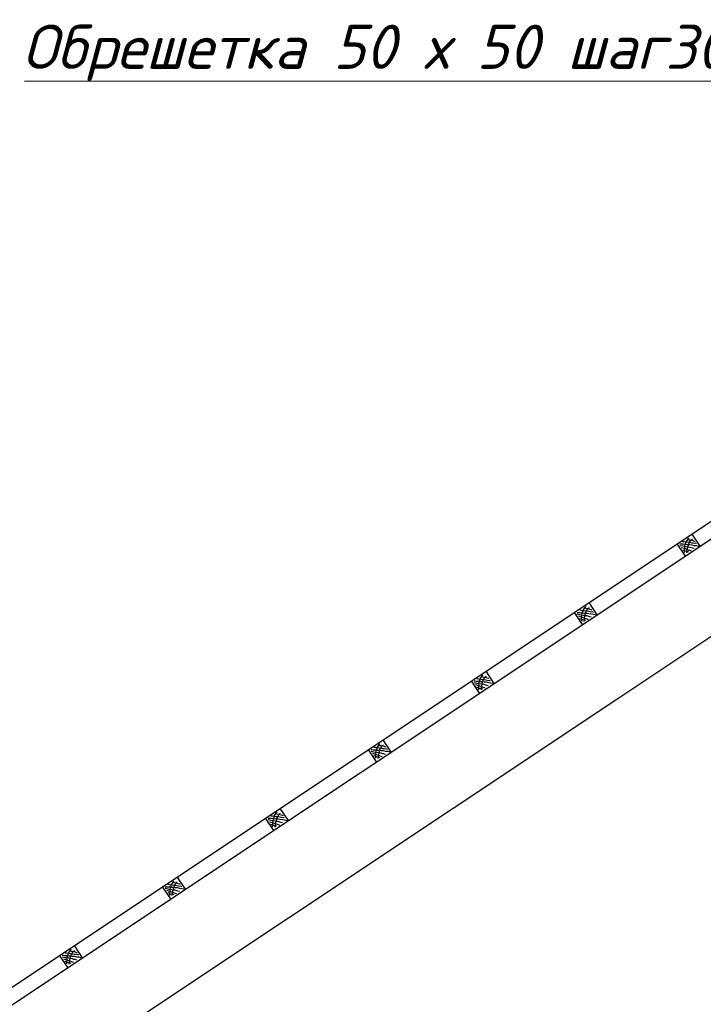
# Model space of a CAD drawing. Header units: millimetres. Extents: x 84778 to 227326, y -44398 to 146312.
# Tile 59 of 67: x 189538 to 193407, y 4098 to 9673. Entities that reach past the tile are written whole.
import ezdxf

# ---------------------------------------------------------------- set-up
doc = ezdxf.new("R2010")
doc.units = ezdxf.units.MM
doc.header["$LTSCALE"] = 10
doc.linetypes.add('DASHED', pattern=[19.05, 12.7, -6.35])
doc.layers.add('Тонкая', color=7, linetype='Continuous', lineweight=25)
doc.layers.add('Штриховка', color=7, linetype='DASHED')
doc.styles.add('Isocpeur', font='isocpeui.ttf')

msp = doc.modelspace()

# ---------------------------------------------------------------- linework, layer by layer
at = {"lineweight": 20}
msp.add_line((194044.6, 9325.3), (189564.8, 9325.3), dxfattribs=at)
at = {"layer": 'Тонкая', "lineweight": 30, "ltscale": 50}
msp.add_line((181491.6, -1136.9), (197451.6, 9498.6), dxfattribs=at)
at = {"layer": 'Тонкая', "ltscale": 50}
for p, q in [((181945.8, -835.2), (197451.6, 9498.6)), ((182071.6, -851.4), (197451.6, 9398.6)), ((192916.8, 5826.4), (194921, 7162.1)), ((183451.6, -481.7), (192916.8, 5826.4))]:
    msp.add_line(p, q, dxfattribs=at)
at = {"layer": 'Тонкая', "linetype": 'ByBlock', "ltscale": 1000}
for p, q in [((193388.9, 6691), (193342.8, 6760.3)), ((193305.7, 6635.6), (193259.5, 6704.8)), ((192806.4, 6302.8), (192760.3, 6372.1)), ((192723.2, 6247.4), (192677, 6316.6)), ((192223.9, 5914.6), (192177.8, 5983.9)), ((192140.7, 5859.2), (192094.6, 5928.4)), ((191641.1, 5526.2), (191594.9, 5595.5)), ((191557.9, 5470.8), (191511.7, 5540)), ((191058.6, 5138), (191012.5, 5207.3)), ((190975.4, 5082.6), (190929.2, 5151.8)), ((190476.1, 4749.8), (190430, 4819.1)), ((190392.9, 4694.4), (190346.7, 4763.6)), ((189893.6, 4361.6), (189847.5, 4430.9)), ((189810.4, 4306.2), (189764.3, 4375.4))]:
    msp.add_line(p, q, dxfattribs=at)
at = {"layer": 'Штриховка', "linetype": 'ByBlock', "ltscale": 1000}
for p, q in [((193274.1, 6696.4), (193290.3, 6692.9)), ((193274.6, 6704.8), (193278.7, 6704.8)), ((193278.7, 6704.8), (193286.3, 6704.3)), ((193286.3, 6704.3), (193293.3, 6704.3)), ((193289.8, 6718.7), (193299.1, 6717.7)), ((193290.3, 6692.9), (193302.4, 6691.1)), ((193293.3, 6704.3), (193301.9, 6703.3)), ((193299.1, 6717.7), (193314, 6715.9)), ((193301.8, 6678.7), (193302.4, 6691.1)), ((193301.9, 6703.3), (193309.2, 6702.3)), ((193302.4, 6691.1), (193304.1, 6699.2)), ((193302.4, 6691.1), (193320.1, 6687.9)), ((193304.1, 6699.2), (193308.2, 6709.8)), ((193308.2, 6709.8), (193309, 6716.5)), ((193309, 6716.5), (193315, 6724.7)), ((193309.2, 6702.3), (193317, 6701.5)), ((193314, 6715.9), (193328.7, 6713.6)), ((193314.5, 6730.6), (193323.9, 6728.3)), ((193315, 6724.7), (193322.6, 6735.1)), ((193316.2, 6673.5), (193321.3, 6692.6)), ((193317, 6701.5), (193331.2, 6700.5)), ((193321.3, 6692.6), (193324.4, 6704.5)), ((193322.6, 6735.1), (193325.9, 6738.1)), ((193323.9, 6728.3), (193332, 6727)), ((193324.4, 6704.5), (193328.7, 6713.6)), ((193328.7, 6713.6), (193335.6, 6726.2)), ((193328.7, 6713.6), (193341.6, 6711.4)), ((193331.2, 6700.5), (193342.3, 6699.5)), ((193332, 6727), (193347.6, 6723.5)), ((193335.6, 6726.2), (193341.1, 6730.3)), ((193341.1, 6730.3), (193344.8, 6732.5)), ((193341.6, 6711.4), (193349.4, 6710.1)), ((193342.3, 6699.5), (193355.7, 6696.2)), ((193347.6, 6723.5), (193355.2, 6721)), ((193349.4, 6710.1), (193362.5, 6708.1)), ((193355.2, 6721), (193358.5, 6719.2)), ((193355.7, 6696.2), (193366.8, 6695.2)), ((193362.5, 6708.1), (193365.8, 6706.6)), ((193366.8, 6695.2), (193379.7, 6692.2)), ((193282.2, 6684.8), (193298.8, 6679.8)), ((193288.5, 6671.2), (193302.9, 6665.1)), ((193298.8, 6679.8), (193312.7, 6675)), ((193300.8, 6666), (193301.8, 6678.7)), ((193300.9, 6655.5), (193300.8, 6666)), ((193302.9, 6665.1), (193316.8, 6662.1)), ((193312.7, 6675), (193324.6, 6669.9)), ((193314.3, 6654), (193316, 6662.3)), ((193316, 6662.3), (193316.2, 6673.5)), ((193316.8, 6662.1), (193322.6, 6660.8)), ((193320.1, 6687.9), (193329.7, 6686.8)), ((193324.6, 6669.9), (193330.2, 6668.4)), ((193329.7, 6686.8), (193338.8, 6683.5)), ((193330.2, 6668.4), (193337.8, 6665.6)), ((193338.8, 6683.5), (193345.6, 6681.8)), ((193345.6, 6681.8), (193354.9, 6679.8)), ((192691.6, 6308.2), (192707.8, 6304.7)), ((192692.1, 6316.6), (192696.2, 6316.6)), ((192696.2, 6316.6), (192703.8, 6316.1)), ((192703.8, 6316.1), (192710.8, 6316.1)), ((192707.3, 6330.5), (192716.6, 6329.5)), ((192707.8, 6304.7), (192719.9, 6302.9)), ((192710.8, 6316.1), (192719.4, 6315.1)), ((192716.6, 6329.5), (192731.5, 6327.7)), ((192719.3, 6290.5), (192719.9, 6302.9)), ((192719.4, 6315.1), (192726.7, 6314.1)), ((192719.9, 6302.9), (192721.7, 6311)), ((192719.9, 6302.9), (192737.6, 6299.6)), ((192721.7, 6311), (192725.7, 6321.6)), ((192725.7, 6321.6), (192726.5, 6328.3)), ((192726.5, 6328.3), (192732.5, 6336.5)), ((192726.7, 6314.1), (192734.6, 6313.3)), ((192731.5, 6327.7), (192746.2, 6325.4)), ((192732, 6342.4), (192741.4, 6340.1)), ((192732.5, 6336.5), (192740.1, 6346.9)), ((192733.7, 6285.3), (192738.9, 6304.4)), ((192734.6, 6313.3), (192748.7, 6312.3)), ((192738.9, 6304.4), (192741.9, 6316.3)), ((192740.1, 6346.9), (192743.4, 6349.9)), ((192741.4, 6340.1), (192749.5, 6338.8)), ((192741.9, 6316.3), (192746.2, 6325.4)), ((192746.2, 6325.4), (192753.2, 6338)), ((192746.2, 6325.4), (192759.1, 6323.2)), ((192748.7, 6312.3), (192759.8, 6311.3)), ((192749.5, 6338.8), (192765.1, 6335.3)), ((192753.2, 6338), (192758.6, 6342.1)), ((192758.6, 6342.1), (192762.3, 6344.3)), ((192759.1, 6323.2), (192766.9, 6321.9)), ((192759.8, 6311.3), (192773.2, 6308)), ((192765.1, 6335.3), (192772.7, 6332.8)), ((192766.9, 6321.9), (192780, 6319.9)), ((192772.7, 6332.8), (192776, 6331)), ((192773.2, 6308), (192784.3, 6307)), ((192780, 6319.9), (192783.3, 6318.4)), ((192784.3, 6307), (192797.2, 6304)), ((192699.7, 6296.6), (192716.4, 6291.6)), ((192706, 6283), (192720.4, 6276.9)), ((192716.4, 6291.6), (192730.3, 6286.8)), ((192718.3, 6277.8), (192719.3, 6290.5)), ((192718.4, 6267.3), (192718.3, 6277.8)), ((192720.4, 6276.9), (192734.3, 6273.9)), ((192730.3, 6286.8), (192742.1, 6281.7)), ((192731.8, 6265.8), (192733.6, 6274.1)), ((192733.6, 6274.1), (192733.7, 6285.3)), ((192734.3, 6273.9), (192740.1, 6272.6)), ((192737.6, 6299.6), (192747.2, 6298.6)), ((192742.1, 6281.7), (192747.7, 6280.2)), ((192747.2, 6298.6), (192756.3, 6295.3)), ((192747.7, 6280.2), (192755.3, 6277.4)), ((192756.3, 6295.3), (192763.1, 6293.6)), ((192763.1, 6293.6), (192772.4, 6291.6)), ((192109.1, 5920), (192125.3, 5916.5)), ((192109.7, 5928.4), (192113.7, 5928.4)), ((192113.7, 5928.4), (192121.3, 5927.9)), ((192121.3, 5927.9), (192128.3, 5927.9)), ((192124.8, 5942.3), (192134.1, 5941.3)), ((192125.3, 5916.5), (192137.4, 5914.7)), ((192128.3, 5927.9), (192136.9, 5926.9)), ((192134.1, 5941.3), (192149, 5939.5)), ((192136.8, 5902.3), (192137.4, 5914.7)), ((192136.9, 5926.9), (192144.2, 5925.9)), ((192137.4, 5914.7), (192139.2, 5922.8)), ((192137.4, 5914.7), (192155.1, 5911.4)), ((192139.2, 5922.8), (192143.2, 5933.4)), ((192143.2, 5933.4), (192144, 5940.1)), ((192144, 5940.1), (192150, 5948.3)), ((192144.2, 5925.9), (192152.1, 5925.1)), ((192149, 5939.5), (192163.7, 5937.2)), ((192149.5, 5954.2), (192158.9, 5951.9)), ((192150, 5948.3), (192157.6, 5958.6)), ((192151.2, 5897.1), (192156.4, 5916.2)), ((192152.1, 5925.1), (192166.2, 5924.1)), ((192155.1, 5911.4), (192164.7, 5910.4)), ((192156.4, 5916.2), (192159.4, 5928.1)), ((192157.6, 5958.6), (192160.9, 5961.7)), ((192158.9, 5951.9), (192167, 5950.6)), ((192159.4, 5928.1), (192163.7, 5937.2)), ((192163.7, 5937.2), (192170.7, 5949.8)), ((192163.7, 5937.2), (192176.6, 5935)), ((192164.7, 5910.4), (192173.8, 5907.1)), ((192166.2, 5924.1), (192177.4, 5923.1)), ((192167, 5950.6), (192182.7, 5947.1)), ((192170.7, 5949.8), (192176.1, 5953.9)), ((192176.1, 5953.9), (192179.8, 5956.1)), ((192176.6, 5935), (192184.4, 5933.7)), ((192177.4, 5923.1), (192190.7, 5919.8)), ((192182.7, 5947.1), (192190.2, 5944.6)), ((192184.4, 5933.7), (192197.5, 5931.7)), ((192190.2, 5944.6), (192193.5, 5942.8)), ((192190.7, 5919.8), (192201.8, 5918.8)), ((192197.5, 5931.7), (192200.8, 5930.2)), ((192201.8, 5918.8), (192214.7, 5915.8)), ((192117.2, 5908.4), (192133.9, 5903.4)), ((192123.5, 5894.8), (192137.9, 5888.7)), ((192133.9, 5903.4), (192147.8, 5898.6)), ((192135.8, 5889.6), (192136.8, 5902.3)), ((192135.9, 5879.1), (192135.8, 5889.6)), ((192137.9, 5888.7), (192151.8, 5885.7)), ((192147.8, 5898.6), (192159.7, 5893.5)), ((192149.3, 5877.6), (192151.1, 5885.9)), ((192151.1, 5885.9), (192151.2, 5897.1)), ((192151.8, 5885.7), (192157.6, 5884.4)), ((192159.7, 5893.5), (192165.2, 5892)), ((192165.2, 5892), (192172.8, 5889.2)), ((192173.8, 5907.1), (192180.6, 5905.4)), ((192180.6, 5905.4), (192189.9, 5903.4)), ((191526.3, 5531.6), (191542.5, 5528.1)), ((191526.8, 5540), (191530.9, 5540)), ((191530.9, 5540), (191538.5, 5539.5)), ((191534.4, 5520), (191551, 5514.9)), ((191538.5, 5539.5), (191545.5, 5539.5)), ((191542, 5553.9), (191551.3, 5552.9)), ((191542.5, 5528.1), (191554.6, 5526.3)), ((191545.5, 5539.5), (191554.1, 5538.5)), ((191551.3, 5552.9), (191566.2, 5551.1)), ((191554, 5513.9), (191554.6, 5526.3)), ((191554.1, 5538.5), (191561.4, 5537.5)), ((191554.6, 5526.3), (191556.3, 5534.4)), ((191554.6, 5526.3), (191572.3, 5523)), ((191556.3, 5534.4), (191560.4, 5545)), ((191560.4, 5545), (191561.2, 5551.7)), ((191561.2, 5551.7), (191567.2, 5559.9)), ((191561.4, 5537.5), (191569.2, 5536.7)), ((191566.2, 5551.1), (191580.9, 5548.8)), ((191566.7, 5565.7), (191576.1, 5563.5)), ((191567.2, 5559.9), (191574.8, 5570.2)), ((191568.4, 5508.7), (191573.5, 5527.8)), ((191569.2, 5536.7), (191583.4, 5535.7)), ((191572.3, 5523), (191581.9, 5522)), ((191573.5, 5527.8), (191576.6, 5539.7)), ((191574.8, 5570.2), (191578.1, 5573.2)), ((191576.1, 5563.5), (191584.2, 5562.2)), ((191576.6, 5539.7), (191580.9, 5548.8)), ((191580.9, 5548.8), (191587.8, 5561.4)), ((191580.9, 5548.8), (191593.8, 5546.6)), ((191581.9, 5522), (191591, 5518.7)), ((191583.4, 5535.7), (191594.5, 5534.7)), ((191584.2, 5562.2), (191599.8, 5558.7)), ((191587.8, 5561.4), (191593.3, 5565.4)), ((191593.3, 5565.4), (191597, 5567.7)), ((191593.8, 5546.6), (191601.6, 5545.3)), ((191594.5, 5534.7), (191607.9, 5531.4)), ((191599.8, 5558.7), (191607.4, 5556.1)), ((191601.6, 5545.3), (191614.7, 5543.3)), ((191607.4, 5556.1), (191610.7, 5554.4)), ((191607.9, 5531.4), (191619, 5530.4)), ((191614.7, 5543.3), (191618, 5541.8)), ((191619, 5530.4), (191631.9, 5527.4)), ((191540.7, 5506.4), (191555.1, 5500.3)), ((191551, 5514.9), (191564.9, 5510.1)), ((191553, 5501.2), (191554, 5513.9)), ((191553.1, 5490.7), (191553, 5501.2)), ((191555.1, 5500.3), (191569, 5497.3)), ((191564.9, 5510.1), (191576.8, 5505.1)), ((191566.5, 5489.2), (191568.2, 5497.4)), ((191568.2, 5497.4), (191568.4, 5508.7)), ((191569, 5497.3), (191574.8, 5496)), ((191576.8, 5505.1), (191582.4, 5503.6)), ((191582.4, 5503.6), (191590, 5500.8)), ((191591, 5518.7), (191597.8, 5517)), ((191597.8, 5517), (191607.1, 5514.9)), ((190943.8, 5143.4), (190960, 5139.9)), ((190944.3, 5151.8), (190948.4, 5151.8)), ((190948.4, 5151.8), (190956, 5151.3)), ((190951.9, 5131.8), (190968.5, 5126.7)), ((190956, 5151.3), (190963, 5151.3)), ((190959.5, 5165.7), (190968.8, 5164.7)), ((190960, 5139.9), (190972.1, 5138.1)), ((190963, 5151.3), (190971.6, 5150.3)), ((190968.8, 5164.7), (190983.7, 5162.9)), ((190971.5, 5125.7), (190972.1, 5138.1)), ((190971.6, 5150.3), (190978.9, 5149.3)), ((190972.1, 5138.1), (190973.9, 5146.2)), ((190972.1, 5138.1), (190989.8, 5134.8)), ((190973.9, 5146.2), (190977.9, 5156.8)), ((190977.9, 5156.8), (190978.7, 5163.5)), ((190978.7, 5163.5), (190984.7, 5171.7)), ((190978.9, 5149.3), (190986.7, 5148.5)), ((190983.7, 5162.9), (190998.4, 5160.6)), ((190984.2, 5177.5), (190993.6, 5175.3)), ((190984.7, 5171.7), (190992.3, 5182)), ((190985.9, 5120.5), (190991, 5139.6)), ((190986.7, 5148.5), (191000.9, 5147.5)), ((190989.8, 5134.8), (190999.4, 5133.8)), ((190991, 5139.6), (190994.1, 5151.5)), ((190992.3, 5182), (190995.6, 5185)), ((190993.6, 5175.3), (191001.7, 5174)), ((190994.1, 5151.5), (190998.4, 5160.6)), ((190998.4, 5160.6), (191005.3, 5173.2)), ((190998.4, 5160.6), (191011.3, 5158.4)), ((190999.4, 5133.8), (191008.5, 5130.5)), ((191000.9, 5147.5), (191012, 5146.5)), ((191001.7, 5174), (191017.3, 5170.5)), ((191005.3, 5173.2), (191010.8, 5177.2)), ((191008.5, 5130.5), (191015.3, 5128.8)), ((191010.8, 5177.2), (191014.5, 5179.5)), ((191011.3, 5158.4), (191019.1, 5157.1)), ((191012, 5146.5), (191025.4, 5143.2)), ((191017.3, 5170.5), (191024.9, 5167.9)), ((191019.1, 5157.1), (191032.2, 5155.1)), ((191024.9, 5167.9), (191028.2, 5166.2)), ((191025.4, 5143.2), (191036.5, 5142.2)), ((191032.2, 5155.1), (191035.5, 5153.6)), ((191036.5, 5142.2), (191049.4, 5139.2)), ((190958.2, 5118.2), (190972.6, 5112.1)), ((190968.5, 5126.7), (190982.4, 5121.9)), ((190970.5, 5113), (190971.5, 5125.7)), ((190970.6, 5102.5), (190970.5, 5113)), ((190972.6, 5112.1), (190986.5, 5109.1)), ((190982.4, 5121.9), (190994.3, 5116.9)), ((190984, 5101), (190985.7, 5109.2)), ((190985.7, 5109.2), (190985.9, 5120.5)), ((190986.5, 5109.1), (190992.3, 5107.8)), ((190994.3, 5116.9), (190999.9, 5115.4)), ((190999.9, 5115.4), (191007.5, 5112.6)), ((191015.3, 5128.8), (191024.6, 5126.7)), ((190409.8, 4793.8), (190413.1, 4796.8)), ((190361.3, 4755.2), (190377.5, 4751.7)), ((190361.8, 4763.6), (190365.9, 4763.6)), ((190365.9, 4763.6), (190373.5, 4763.1)), ((190369.4, 4743.6), (190386.1, 4738.5)), ((190373.5, 4763.1), (190380.5, 4763.1)), ((190377, 4777.5), (190386.3, 4776.5)), ((190377.5, 4751.7), (190389.6, 4749.9)), ((190380.5, 4763.1), (190389.1, 4762.1)), ((190386.3, 4776.5), (190401.2, 4774.7)), ((190389, 4737.5), (190389.6, 4749.9)), ((190389.1, 4762.1), (190396.4, 4761)), ((190389.6, 4749.9), (190391.4, 4758)), ((190389.6, 4749.9), (190407.3, 4746.6)), ((190391.4, 4758), (190395.4, 4768.6)), ((190395.4, 4768.6), (190396.2, 4775.3)), ((190396.2, 4775.3), (190402.2, 4783.5)), ((190396.4, 4761), (190404.3, 4760.3)), ((190401.2, 4774.7), (190415.9, 4772.4)), ((190401.7, 4789.3), (190411.1, 4787.1)), ((190402.2, 4783.5), (190409.8, 4793.8)), ((190403.4, 4732.3), (190408.6, 4751.4)), ((190404.3, 4760.3), (190418.4, 4759.3)), ((190407.3, 4746.6), (190416.9, 4745.6)), ((190408.6, 4751.4), (190411.6, 4763.3)), ((190411.1, 4787.1), (190419.2, 4785.8)), ((190411.6, 4763.3), (190415.9, 4772.4)), ((190415.9, 4772.4), (190422.9, 4785)), ((190415.9, 4772.4), (190428.8, 4770.1)), ((190416.9, 4745.6), (190426, 4742.3)), ((190418.4, 4759.3), (190429.5, 4758.3)), ((190419.2, 4785.8), (190434.9, 4782.3)), ((190422.9, 4785), (190428.3, 4789)), ((190426, 4742.3), (190432.8, 4740.6)), ((190428.3, 4789), (190432, 4791.3)), ((190428.8, 4770.1), (190436.6, 4768.9)), ((190429.5, 4758.3), (190442.9, 4755)), ((190432.8, 4740.6), (190442.1, 4738.5)), ((190434.9, 4782.3), (190442.4, 4779.7)), ((190436.6, 4768.9), (190449.7, 4766.9)), ((190442.4, 4779.7), (190445.7, 4778)), ((190442.9, 4755), (190454, 4754)), ((190449.7, 4766.9), (190453, 4765.4)), ((190454, 4754), (190466.9, 4751)), ((190375.7, 4730), (190390.1, 4723.9)), ((190386.1, 4738.5), (190400, 4733.7)), ((190388, 4724.8), (190389, 4737.5)), ((190388.1, 4714.3), (190388, 4724.8)), ((190390.1, 4723.9), (190404, 4720.9)), ((190400, 4733.7), (190411.8, 4728.7)), ((190401.5, 4712.8), (190403.3, 4721)), ((190403.3, 4721), (190403.4, 4732.3)), ((190404, 4720.9), (190409.8, 4719.6)), ((190411.8, 4728.7), (190417.4, 4727.2)), ((190417.4, 4727.2), (190425, 4724.4)), ((189819.7, 4395.3), (189827.3, 4405.6)), ((189827.3, 4405.6), (189830.6, 4408.6)), ((189778.8, 4367), (189795, 4363.5)), ((189779.4, 4375.4), (189783.4, 4375.4)), ((189783.4, 4375.4), (189791, 4374.9)), ((189786.9, 4355.4), (189803.6, 4350.3)), ((189791, 4374.9), (189798, 4374.9)), ((189794.5, 4389.3), (189803.8, 4388.3)), ((189795, 4363.5), (189807.1, 4361.7)), ((189798, 4374.9), (189806.6, 4373.9)), ((189803.6, 4350.3), (189817.5, 4345.5)), ((189803.8, 4388.3), (189818.7, 4386.5)), ((189805.5, 4336.6), (189806.5, 4349.3)), ((189806.5, 4349.3), (189807.1, 4361.7)), ((189806.6, 4373.9), (189813.9, 4372.8)), ((189807.1, 4361.7), (189808.9, 4369.8)), ((189807.1, 4361.7), (189824.8, 4358.4)), ((189808.9, 4369.8), (189812.9, 4380.4)), ((189812.9, 4380.4), (189813.7, 4387.1)), ((189813.7, 4387.1), (189819.7, 4395.3)), ((189813.9, 4372.8), (189821.8, 4372.1)), ((189818.7, 4386.5), (189833.4, 4384.2)), ((189819.2, 4401.1), (189828.6, 4398.9)), ((189820.9, 4344.1), (189826.1, 4363.2)), ((189821.8, 4372.1), (189835.9, 4371.1)), ((189824.8, 4358.4), (189834.4, 4357.4)), ((189826.1, 4363.2), (189829.1, 4375.1)), ((189828.6, 4398.9), (189836.7, 4397.6)), ((189829.1, 4375.1), (189833.4, 4384.2)), ((189833.4, 4384.2), (189840.4, 4396.8)), ((189833.4, 4384.2), (189846.3, 4381.9)), ((189834.4, 4357.4), (189843.5, 4354.1)), ((189835.9, 4371.1), (189847.1, 4370.1)), ((189836.7, 4397.6), (189852.4, 4394.1)), ((189840.4, 4396.8), (189845.8, 4400.8)), ((189843.5, 4354.1), (189850.3, 4352.4)), ((189845.8, 4400.8), (189849.5, 4403.1)), ((189846.3, 4381.9), (189854.1, 4380.7)), ((189847.1, 4370.1), (189860.4, 4366.8)), ((189850.3, 4352.4), (189859.6, 4350.3)), ((189852.4, 4394.1), (189859.9, 4391.5)), ((189854.1, 4380.7), (189867.2, 4378.7)), ((189859.9, 4391.5), (189863.2, 4389.8)), ((189860.4, 4366.8), (189871.5, 4365.8)), ((189867.2, 4378.7), (189870.5, 4377.1)), ((189871.5, 4365.8), (189884.4, 4362.8)), ((189793.2, 4341.8), (189807.6, 4335.7)), ((189805.6, 4326.1), (189805.5, 4336.6)), ((189807.6, 4335.7), (189821.5, 4332.7)), ((189817.5, 4345.5), (189829.4, 4340.5)), ((189819, 4324.6), (189820.8, 4332.8)), ((189820.8, 4332.8), (189820.9, 4344.1)), ((189821.5, 4332.7), (189827.3, 4331.4)), ((189829.4, 4340.5), (189834.9, 4339)), ((189834.9, 4339), (189842.5, 4336.2))]:
    msp.add_line(p, q, dxfattribs=at)

# ---------------------------------------------------------------- texts
at = {"layer": 'Тонкая', "style": 'Isocpeur'}
msp.add_text('Обрешетка 50 х 50 шаг300', height=250, dxfattribs=at).set_placement((189552.1, 9394.8))

doc.saveas('drawing.dxf')
